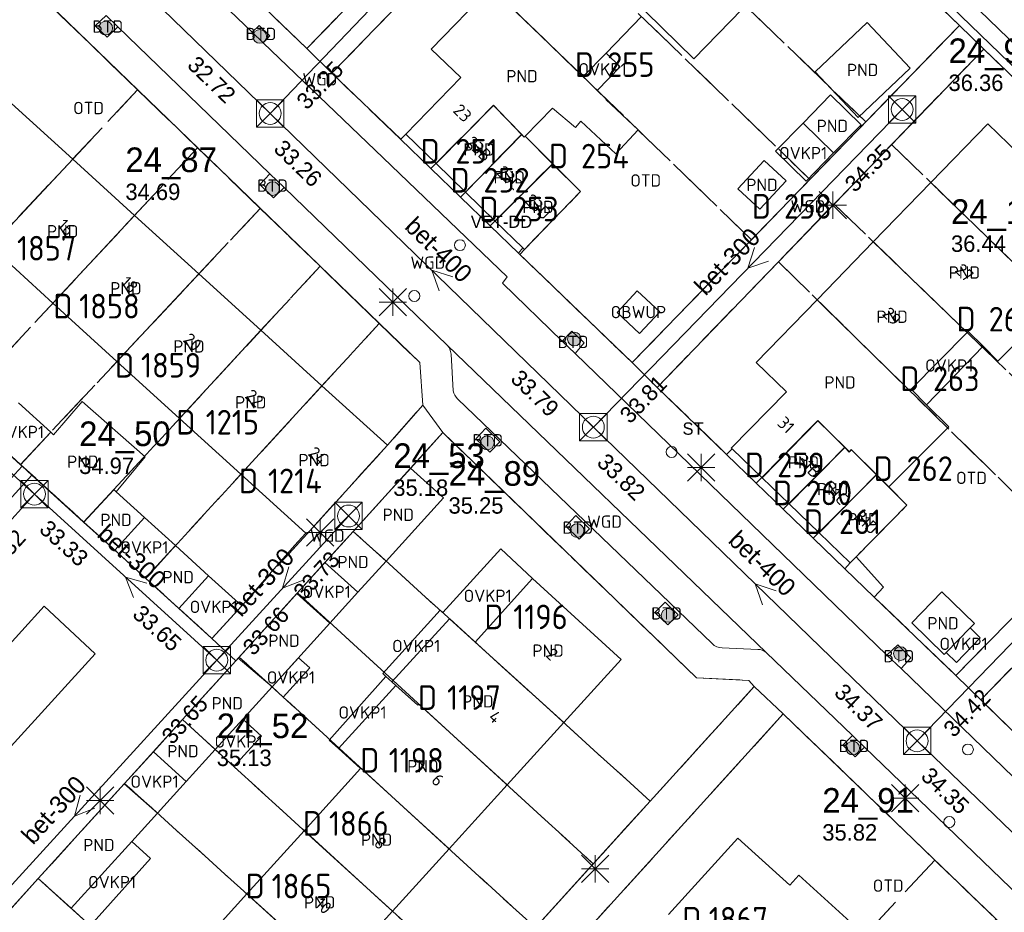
# Model space of a CAD drawing. Header units: metres. Extents: x 207644 to 210135, y 370459 to 373417.
# Tile 185 of 256: x 208714 to 208786, y 371912 to 371978. Entities that reach past the tile are written whole.
import ezdxf
from ezdxf.enums import TextEntityAlignment as Align

# ---------------------------------------------------------------- set-up
doc = ezdxf.new("R2010")
doc.units = ezdxf.units.M
doc.linetypes.add('HIDDEN2', pattern=[4.7625, 3.175, -1.5875])
for name, color, linetype in [('BTD', 7, 'Continuous'), ('combi_kolk', 7, 'Continuous'), ('CON_BxH300x300mm', 7, 'Continuous'), ('CON_BxH400x400mm', 7, 'Continuous'), ('CON_BxH500x500mm', 7, 'Continuous'), ('DMM_BxH300x300mm', 7, 'Continuous'), ('DMM_BxH400x400mm', 7, 'Continuous'), ('GB', 1, 'Continuous'), ('GB07', 1, 'Continuous'), ('GB11', 1, 'Continuous'), ('INV_BxH300x300mm', 7, 'Continuous'), ('INV_BxH400x400mm', 7, 'Continuous'), ('INV_BxH500x500mm', 7, 'Continuous'), ('KAD_perceelnummer', 212, 'Continuous'), ('KAD_sectie', 212, 'Continuous'), ('KAD_Vastgesteld_Perceel', 212, 'Continuous'), ('KO_INSPECTIE', 7, 'Continuous'), ('NAR', 7, 'Continuous'), ('NLV_inspectieput', 7, 'Continuous'), ('NNR_inspectieput', 7, 'Continuous'), ('NOD_inspectieput', 7, 'Continuous'), ('OBWUP', 7, 'Continuous'), ('OTD', 7, 'Continuous'), ('OVKP1', 7, 'Continuous'), ('PIJL', 7, 'Continuous'), ('PND', 7, 'Continuous'), ('trottoirkolk', 7, 'Continuous'), ('WGD', 7, 'Continuous')]:
    doc.layers.add(name, color=color, linetype=linetype)
for name, color, linetype, lineweight in [('GIMGMV', 7, 'Continuous', 25), ('GMV', 7, 'Continuous', 25), ('GP1', 7, 'Continuous', 30), ('Q21_lantaarnpaal', 1, 'Continuous', 0), ('Q26_boom', 72, 'Continuous', 0), ('Q28_rioolput', 153, 'Continuous', 0)]:
    doc.layers.add(name, color=color, linetype=linetype, lineweight=lineweight)
doc.styles.add('ISO', font='isocpeur.ttf', dxfattribs={"height": 1})
doc.styles.add('ISOCP', font='ISOCP.shx', dxfattribs={"height": 1.8})

# ---------------------------------------------------------------- blocks, each defined once
blk = doc.blocks.new('ACMAP_ANN_TEMPLATE_Vastgesteld_Perceelnummer')
at = {"layer": 'KAD_perceelnummer', "style": 'ISOCP'}
blk.add_attdef('Perceelnummer', text='', height=1.8, dxfattribs=at).set_placement((0, 0), align=Align.MIDDLE)
at = {"layer": 'KAD_sectie', "style": 'ISOCP'}
blk.add_attdef('sectie', text='', height=1.8, dxfattribs=at).set_placement((-2.7, 0), align=Align.MIDDLE_RIGHT)
blk = doc.blocks.new('Q21')
for p, q in [((-1, 1), (0, 0)), ((0, 1), (0, 0)), ((0, 0), (1, 1)), ((-1, 0), (0, 0)), ((-1, -1), (0, 0)), ((0, 0), (1, 0)), ((0, 0), (0, -1)), ((0, 0), (1, -1))]:
    blk.add_line(p, q)
blk = doc.blocks.new('Q28')
at = {"linetype": 'Continuous'}
for p, q in [((-1, -1), (1, 1)), ((-1, 1), (1, -1))]:
    blk.add_line(p, q, dxfattribs=at)
blk.add_lwpolyline([(1, 1), (1, -1), (-1, -1), (-1, 1)], close=True)
blk = doc.blocks.new('Q26')
blk.add_hatch(color=256).paths.add_polyline_path([(-0.452, -0.01, 1), (0.548, -0.01, 1)])
blk.add_circle((0.048, -0.01), 0.5)

msp = doc.modelspace()

# ---------------------------------------------------------------- linework, layer by layer
at = {"layer": 'combi_kolk', "color": 253, "lineweight": 13}
for centre in [(208746.32, 371961.21), (208742.99, 371957.49), (208761.8, 371946.09), (208782.11, 371919.04)]:
    msp.add_circle(centre, 0.4, dxfattribs=at)
at = {"layer": 'CON_BxH300x300mm', "color": 253, "linetype": 'Continuous', "lineweight": 13}
for points in [[(208757.52, 372002.54), (208794.26, 371967.05)], [(208732.45, 371970.84), (208754.85, 371994.24)], [(208756.08, 371947.91), (208778.66, 371971.13)], [(208715.21, 371943.01), (208704.21, 371952.98)], [(208779.75, 371924.97), (208802.41, 371948.34)], [(208694.32, 371920), (208715.21, 371943.01)], [(208715.21, 371943.01), (208728.54, 371930.87)], [(208728.54, 371930.87), (208738.18, 371941.41)], [(208728.54, 371930.87), (208707.71, 371908.05)]]:
    msp.add_lwpolyline(points, dxfattribs=at)
at = {"layer": 'CON_BxH400x400mm', "color": 253, "linetype": 'Continuous', "lineweight": 13}
for points in [[(208732.45, 371970.84), (208756.08, 371947.91)], [(208756.08, 371947.91), (208779.75, 371924.97)], [(208779.75, 371924.97), (208808.58, 371897.29)]]:
    msp.add_lwpolyline(points, dxfattribs=at)
at = {"layer": 'CON_BxH500x500mm', "color": 253, "linetype": 'Continuous', "lineweight": 13}
msp.add_lwpolyline([(208708.76, 371993.79), (208732.45, 371970.84)], dxfattribs=at)
at = {"layer": 'GB', "color": 253, "linetype": 'Continuous', "lineweight": 13}
for points in [[(208744.215, 371975.546), (208748.593, 371980.042)], [(208748.593, 371980.042), (208755.324, 371973.528)], [(208759.599, 371977.922), (208757.006, 371975.257)], [(208746.384, 371973.476), (208744.215, 371975.546)], [(208755.324, 371973.528), (208756.358, 371972.527)], [(208742.372, 371969.319), (208746.384, 371973.476)], [(208756.358, 371972.527), (208757.019, 371971.888)], [(208718.007, 371967.498), (208713.272, 371971.8)], [(208753.087, 371971.23), (208751.084, 371969.171)], [(208784.916, 371970.091), (208780.745, 371965.788)], [(208793.998, 371961.313), (208784.916, 371970.091)], [(208742.372, 371969.319), (208744.579, 371967.176)], [(208751.084, 371969.171), (208753.11, 371967.157)], [(208718.007, 371967.498), (208722.533, 371963.384)], [(208744.579, 371967.176), (208746.741, 371965.076)], [(208753.11, 371967.157), (208755.147, 371965.132)], [(208776.547, 371961.456), (208780.745, 371965.788)], [(208748.906, 371962.975), (208746.741, 371965.076)], [(208755.147, 371965.132), (208751.038, 371960.904)], [(208722.533, 371963.384), (208727.236, 371959.112)], [(208750.926, 371961.013), (208748.906, 371962.975)], [(208772.437, 371957.216), (208776.547, 371961.456)], [(208712.012, 371961.105), (208716.559, 371956.97)], [(208751.038, 371960.904), (208750.926, 371961.013)], [(208727.236, 371959.112), (208731.772, 371954.989)], [(208716.559, 371956.97), (208721.244, 371952.71)], [(208772.437, 371957.216), (208767.99, 371952.628)], [(208785.665, 371952.737), (208789.783, 371956.853)], [(208731.772, 371954.989), (208736.235, 371950.935)], [(208779.311, 371950.682), (208783.415, 371954.827)], [(208783.415, 371954.827), (208783.48, 371954.892)], [(208783.48, 371954.892), (208784.573, 371953.814)], [(208784.573, 371953.814), (208785.665, 371952.737)], [(208721.244, 371952.71), (208725.824, 371948.545)], [(208767.99, 371952.628), (208770.193, 371950.498)], [(208736.235, 371950.935), (208741.019, 371946.587)], [(208770.193, 371950.498), (208766.168, 371946.363)], [(208725.824, 371948.545), (208730.307, 371944.468)], [(208716.403, 371947.536), (208716.61, 371947.348)], [(208741.019, 371946.587), (208735.123, 371940.088)], [(208766.168, 371946.363), (208766.218, 371946.315)], [(208766.218, 371946.315), (208768.42, 371944.195)], [(208714.181, 371945.162), (208714.312, 371945.043)], [(208715.022, 371944.397), (208714.312, 371945.043)], [(208738.508, 371940.267), (208742.72, 371944.908)], [(208745.122, 371942.734), (208742.72, 371944.908)], [(208715.022, 371944.397), (208718.806, 371940.967)], [(208730.307, 371944.468), (208735.045, 371940.159)], [(208768.42, 371944.195), (208770.389, 371942.299)], [(208777.681, 371943.533), (208779.01, 371942.205)], [(208721.19, 371943.185), (208723.256, 371941.307)], [(208740.924, 371938.109), (208745.122, 371942.734)], [(208770.389, 371942.299), (208772.58, 371940.189)], [(208779.01, 371942.205), (208775.286, 371938.415)], [(208718.806, 371940.967), (208721.08, 371938.906)], [(208735.123, 371940.088), (208735.045, 371940.159)], [(208736.452, 371938.002), (208738.508, 371940.267)], [(208774.866, 371937.988), (208772.58, 371940.189)], [(208725.522, 371939.248), (208727.947, 371937.044)], [(208775.286, 371938.415), (208774.866, 371937.988)], [(208738.865, 371935.84), (208740.924, 371938.109)], [(208723.354, 371936.845), (208725.77, 371934.656)], [(208747.431, 371932.195), (208751.632, 371936.831)], [(208758.113, 371930.921), (208751.632, 371936.831)], [(208730.113, 371931.018), (208734.395, 371935.736)], [(208732.582, 371928.917), (208736.806, 371933.571)], [(208730.113, 371931.018), (208729.946, 371930.834)], [(208726.033, 371926.522), (208729.946, 371930.834)], [(208753.916, 371926.302), (208758.113, 371930.921)], [(208730.44, 371926.557), (208732.582, 371928.917)], [(208723.906, 371924.178), (208726.033, 371926.522)], [(208728.427, 371924.34), (208730.44, 371926.557)], [(208749.778, 371921.749), (208753.916, 371926.302)], [(208726.305, 371922.001), (208728.427, 371924.34)], [(208734.936, 371918.406), (208739.053, 371922.949)], [(208715.493, 371914.909), (208721.779, 371921.835)], [(208745.534, 371917.079), (208749.778, 371921.749)], [(208722.326, 371917.618), (208724.205, 371919.688)], [(208730.742, 371913.777), (208734.936, 371918.406)], [(208761.566, 371912.279), (208766.654, 371917.87)], [(208766.654, 371917.87), (208770.441, 371914.423)], [(208741.393, 371912.521), (208745.534, 371917.079)], [(208709.124, 371907.891), (208715.493, 371914.909)], [(208770.441, 371914.423), (208771.114, 371915.163)], [(208771.114, 371915.163), (208775.932, 371910.778)], [(208730.742, 371913.777), (208726.44, 371909.03)], [(208737.214, 371907.922), (208741.393, 371912.521)]]:
    msp.add_lwpolyline(points, dxfattribs=at)
at = {"layer": 'GB07', "color": 253, "linetype": 'Continuous', "lineweight": 13}
for points in [[(208744.579, 371967.176), (208748.788, 371971.428)], [(208748.788, 371971.428), (208750.84, 371969.305)], [(208750.84, 371969.305), (208746.741, 371965.076)], [(208751.027, 371969.112), (208750.84, 371969.305)], [(208751.084, 371969.171), (208751.027, 371969.112)], [(208718.007, 371967.498), (208712.012, 371961.105)], [(208753.11, 371967.157), (208748.906, 371962.975)], [(208789.876, 371956.946), (208780.745, 371965.788)], [(208716.559, 371956.97), (208722.533, 371963.384)], [(208783.415, 371954.827), (208776.547, 371961.456)], [(208727.236, 371959.112), (208721.244, 371952.71)], [(208779.207, 371950.576), (208772.437, 371957.216)], [(208731.772, 371954.989), (208725.824, 371948.545)], [(208730.307, 371944.468), (208736.235, 371950.935)], [(208779.311, 371950.682), (208779.207, 371950.576)], [(208772.497, 371948.373), (208768.42, 371944.195)], [(208774.468, 371946.45), (208772.497, 371948.373)], [(208716.403, 371947.536), (208714.181, 371945.162)], [(208774.468, 371946.45), (208770.389, 371942.299)], [(208774.468, 371946.45), (208774.813, 371946.113)], [(208774.813, 371946.113), (208774.955, 371946.258)], [(208774.955, 371946.258), (208776.778, 371944.435)], [(208776.778, 371944.435), (208772.58, 371940.189)], [(208776.778, 371944.435), (208777.681, 371943.533)], [(208721.019, 371943.34), (208718.806, 371940.967)], [(208721.19, 371943.185), (208721.019, 371943.34)], [(208740.924, 371938.109), (208738.508, 371940.267)], [(208725.522, 371939.248), (208723.354, 371936.845)], [(208736.806, 371933.571), (208734.395, 371935.736)], [(208753.916, 371926.302), (208747.431, 371932.195)], [(208730.113, 371931.018), (208732.582, 371928.917)], [(208743.244, 371927.574), (208741.638, 371929.03)], [(208743.322, 371927.66), (208743.244, 371927.574)], [(208749.778, 371921.749), (208743.322, 371927.66)], [(208728.427, 371924.34), (208726.033, 371926.522)], [(208739.079, 371922.978), (208739.053, 371922.949)], [(208745.534, 371917.079), (208739.079, 371922.978)], [(208724.205, 371919.688), (208721.779, 371921.835)], [(208741.393, 371912.521), (208734.936, 371918.406)], [(208717.892, 371912.733), (208715.493, 371914.909)], [(208730.742, 371913.777), (208737.214, 371907.922)], [(208718.768, 371911.938), (208717.892, 371912.733)]]:
    msp.add_lwpolyline(points, dxfattribs=at)
at = {"layer": 'GB11', "color": 253, "linetype": 'Continuous', "lineweight": 13}
for points in [[(208772.294, 371973.892), (208776.091, 371977.485)], [(208776.091, 371977.485), (208779.253, 371974.144)], [(208757.006, 371975.257), (208755.324, 371973.528)], [(208775.455, 371970.551), (208772.294, 371973.892)], [(208779.253, 371974.144), (208775.455, 371970.551)], [(208773.417, 371972.193), (208771.413, 371970.131)], [(208773.65, 371967.956), (208775.654, 371970.017), (208773.417, 371972.193)], [(208757.019, 371971.888), (208756.989, 371971.851)], [(208756.989, 371971.851), (208759.35, 371969.639)], [(208754.775, 371969.816), (208753.087, 371971.23)], [(208755.158, 371970.264), (208754.775, 371969.816)], [(208757.728, 371967.875), (208755.158, 371970.264)], [(208771.413, 371970.131), (208773.65, 371967.956)], [(208759.35, 371969.639), (208757.728, 371967.875)], [(208766.641, 371965.322), (208768.57, 371967.404)], [(208768.57, 371967.404), (208770.18, 371965.912)], [(208770.18, 371965.912), (208768.25, 371963.83)], [(208768.25, 371963.83), (208766.641, 371965.322)], [(208780.448, 371949.546), (208779.311, 371950.682)], [(208716.61, 371947.348), (208718.704, 371949.77)], [(208718.704, 371949.77), (208723.312, 371945.727)], [(208782.07, 371947.924), (208780.448, 371949.546)], [(208777.681, 371943.533), (208782.07, 371947.924)], [(208723.312, 371945.727), (208721.19, 371943.185)], [(208721.08, 371938.906), (208723.256, 371941.307)], [(208736.452, 371938.002), (208738.865, 371935.84)], [(208725.77, 371934.656), (208727.947, 371937.044)], [(208779.362, 371933.6), (208781.558, 371935.857)], [(208781.558, 371935.857), (208783.938, 371933.542)], [(208745.563, 371933.892), (208741.352, 371929.29)], [(208747.431, 371932.195), (208745.563, 371933.892)], [(208781.742, 371931.285), (208779.362, 371933.6)], [(208783.629, 371933.224), (208781.884, 371931.431)], [(208783.938, 371933.542), (208783.629, 371933.224)], [(208781.884, 371931.431), (208781.742, 371931.285)], [(208741.638, 371929.03), (208737.447, 371924.405)], [(208741.638, 371929.03), (208741.352, 371929.29)], [(208723.906, 371924.178), (208726.305, 371922.001)], [(208739.053, 371922.949), (208737.447, 371924.405)], [(208722.326, 371917.618), (208717.892, 371912.733)]]:
    msp.add_lwpolyline(points, dxfattribs=at)
at = {"layer": 'GIMGMV', "color": 253, "linetype": 'Continuous', "lineweight": 13}
for points in [[(208759.289, 371957.878), (208757.809, 371956.298)], [(208760.935, 371956.335), (208759.289, 371957.878)], [(208757.809, 371956.298), (208759.455, 371954.756)], [(208759.455, 371954.756), (208760.935, 371956.335)]]:
    msp.add_lwpolyline(points, dxfattribs=at)
at = {"layer": 'GMV', "color": 253, "linetype": 'Continuous', "lineweight": 13}
for points in [[(208760.873, 371998.435), (208736.955, 371973.782)], [(208714.034, 371993.138), (208731.123, 371976.777)], [(208770.142, 371992.059), (208789.978, 371972.897)], [(208782.855, 371977.275), (208773.82, 371985.972)], [(208735.132, 371975.585), (208744.066, 371984.786)], [(208726.953, 371983.462), (208735.132, 371975.585)], [(208743.379, 371952.624), (208712.504, 371982.475)], [(208720.444, 371978.008), (208719.649, 371977.234), (208720.528, 371976.417), (208721.306, 371977.174)], [(208720.444, 371978.008), (208721.306, 371977.174)], [(208721.306, 371977.174), (208732.428, 371966.426)], [(208731.123, 371976.777), (208731.64, 371977.261)], [(208731.64, 371977.261), (208732.413, 371976.517)], [(208758.92, 371952.628), (208782.855, 371977.275)], [(208782.855, 371977.275), (208784.621, 371975.541)], [(208731.123, 371976.777), (208731.943, 371975.991)], [(208732.413, 371976.517), (208731.943, 371975.991)], [(208731.943, 371975.991), (208740.72, 371967.588)], [(208736.955, 371973.782), (208735.132, 371975.585)], [(208760.747, 371950.814), (208784.621, 371975.541)], [(208795.552, 371965.052), (208784.621, 371975.541)], [(208736.955, 371973.782), (208741.997, 371968.953)], [(208741.997, 371968.953), (208742.372, 371969.319)], [(208740.72, 371967.588), (208749.772, 371958.884)], [(208732.428, 371966.426), (208731.679, 371965.639), (208732.683, 371964.678), (208733.477, 371965.413)], [(208732.428, 371966.426), (208733.477, 371965.413)], [(208733.477, 371965.413), (208745.39, 371953.9)], [(208750.926, 371961.013), (208750.597, 371960.628)], [(208750.597, 371960.628), (208758.92, 371952.628)], [(208749.772, 371958.884), (208749.425, 371958.422)], [(208749.425, 371958.422), (208753.796, 371954.199)], [(208753.796, 371954.199), (208754.499, 371954.934)], [(208754.499, 371954.934), (208755.397, 371954.074)], [(208753.796, 371954.199), (208754.74, 371953.287)], [(208755.397, 371954.074), (208754.74, 371953.287)], [(208768.717, 371931.435), (208745.39, 371953.9)], [(208743.612, 371949.508), (208743.379, 371952.624)], [(208745.672, 371953.245), (208745.823, 371950.552)], [(208754.74, 371953.287), (208777.551, 371931.248)], [(208758.92, 371952.628), (208760.747, 371950.814)], [(208808.453, 371952.61), (208784.406, 371927.978)], [(208765.825, 371945.913), (208760.747, 371950.814)], [(208746.153, 371949.983), (208764.771, 371932.083)], [(208741.019, 371946.587), (208743.612, 371949.508)], [(208743.612, 371949.508), (208745.071, 371947.505)], [(208747.478, 371947.063), (208748.206, 371947.821)], [(208749.236, 371946.824), (208748.206, 371947.821)], [(208711.858, 371947.276), (208714.181, 371945.162)], [(208742.72, 371944.908), (208745.071, 371947.505)], [(208763.621, 371929.58), (208745.071, 371947.505)], [(208748.508, 371946.065), (208747.478, 371947.063)], [(208749.236, 371946.824), (208748.508, 371946.065)], [(208766.218, 371946.315), (208765.825, 371945.913)], [(208712.978, 371943.599), (208714.312, 371945.043)], [(208715.022, 371944.397), (208659.234, 371882.988)], [(208754.077, 371940.671), (208754.79, 371941.449)], [(208755.801, 371940.472), (208754.79, 371941.449)], [(208755.041, 371939.711), (208754.077, 371940.671)], [(208755.801, 371940.472), (208755.041, 371939.711)], [(208734.228, 371939.256), (208735.045, 371940.159)], [(208730.372, 371934.84), (208734.228, 371939.256)], [(208721.08, 371938.906), (208723.354, 371936.845)], [(208775.286, 371938.415), (208777.301, 371936.203)], [(208791.398, 371938.743), (208782.582, 371929.757)], [(208734.395, 371935.736), (208736.452, 371938.002)], [(208777.301, 371936.203), (208776.609, 371935.481)], [(208776.609, 371935.481), (208782.582, 371929.757)], [(208681.605, 371896.961), (208715.921, 371934.83)], [(208715.921, 371934.83), (208719.64, 371931.338)], [(208725.77, 371934.656), (208728.185, 371932.466)], [(208730.372, 371934.84), (208728.185, 371932.466)], [(208760.58, 371934.361), (208761.341, 371935.11)], [(208762.286, 371934.196), (208761.341, 371935.11)], [(208761.534, 371933.456), (208760.58, 371934.361)], [(208762.286, 371934.196), (208761.534, 371933.456)], [(208729.946, 371930.834), (208728.185, 371932.466)], [(208765.494, 371931.776), (208768.106, 371931.659)], [(208777.551, 371931.248), (208778.336, 371931.999)], [(208778.336, 371931.999), (208779.289, 371931.042)], [(208719.64, 371931.338), (208685.235, 371893.55)], [(208768.717, 371931.435), (208775.017, 371925.368)], [(208777.551, 371931.248), (208778.58, 371930.254)], [(208779.289, 371931.042), (208778.58, 371930.254)], [(208767.445, 371929.392), (208763.621, 371929.58)], [(208778.58, 371930.254), (208801.02, 371908.574)], [(208784.406, 371927.978), (208782.582, 371929.757)], [(208710.053, 371865.277), (208767.847, 371928.955)], [(208767.847, 371928.955), (208767.445, 371929.392)], [(208769.964, 371926.946), (208767.847, 371928.955)], [(208784.406, 371927.978), (208789.631, 371922.877)], [(208769.964, 371926.946), (208761.348, 371917.438)], [(208803.305, 371894.794), (208769.964, 371926.946)], [(208775.912, 371924.506), (208775.215, 371923.797), (208774.325, 371924.65), (208775.017, 371925.368)], [(208775.017, 371925.368), (208775.912, 371924.506)], [(208721.779, 371921.835), (208723.906, 371924.178)], [(208775.912, 371924.506), (208795.888, 371905.268)], [(208761.348, 371917.438), (208751.973, 371907.094)]]:
    msp.add_lwpolyline(points, dxfattribs=at)
for points in [[(208745.39, 371953.9, -0.161479), (208745.672, 371953.245)], [(208745.823, 371950.552, 0.136902), (208746.153, 371949.983)], [(208764.771, 371932.083, 0.213979), (208765.494, 371931.776)], [(208768.106, 371931.659, -0.180389), (208768.717, 371931.435)]]:
    msp.add_lwpolyline(points, format="xyb", dxfattribs=at)
at = {"layer": 'GP1', "color": 253, "linetype": 'Continuous', "lineweight": 13}
for points in [[(208766.951, 371978.456), (208763.435, 371974.842), (208759.925, 371978.257)], [(208757.006, 371975.257), (208758.041, 371974.256)], [(208758.041, 371974.256), (208756.358, 371972.527)], [(208771.413, 371970.131), (208769.409, 371968.07), (208771.646, 371965.895), (208773.65, 371967.956)], [(208784.573, 371953.814), (208780.448, 371949.546)], [(208714.044, 371949.68), (208716.403, 371947.536)], [(208723.256, 371941.307), (208725.522, 371939.248)], [(208749.317, 371938.999), (208745.065, 371934.344)], [(208751.632, 371936.831), (208749.317, 371938.999)], [(208727.947, 371937.044), (208730.372, 371934.84)], [(208736.806, 371933.571), (208738.865, 371935.84)], [(208740.687, 371929.894), (208744.875, 371934.517)], [(208744.875, 371934.517), (208745.065, 371934.344)], [(208745.563, 371933.892), (208745.065, 371934.344)], [(208781.884, 371931.431), (208782.629, 371930.707), (208784.373, 371932.5), (208783.629, 371933.224)], [(208734.518, 371931.05), (208732.582, 371928.917)], [(208735.344, 371930.301), (208734.518, 371931.05)], [(208733.408, 371928.167), (208735.344, 371930.301)], [(208736.759, 371925.014), (208740.916, 371929.686)], [(208740.916, 371929.686), (208740.687, 371929.894)], [(208741.352, 371929.29), (208740.916, 371929.686)], [(208732.582, 371928.917), (208733.408, 371928.167)], [(208730.44, 371926.557), (208731.802, 371925.321)], [(208731.802, 371925.321), (208729.789, 371923.104)], [(208737.447, 371924.405), (208736.759, 371925.014)], [(208729.789, 371923.104), (208728.427, 371924.34)], [(208724.205, 371919.688), (208726.305, 371922.001)], [(208723.708, 371916.376), (208722.326, 371917.618)], [(208719.31, 371911.469), (208723.708, 371916.376)]]:
    msp.add_lwpolyline(points, dxfattribs=at)
at = {"layer": 'KAD_Vastgesteld_Perceel', "color": 253, "linetype": 'HIDDEN2', "lineweight": 13}
for points in [[(208852.19, 371910.508), (208832.237, 371929.766), (208830.338, 371931.445), (208808.453, 371952.61), (208806.708, 371954.347), (208784.621, 371975.541), (208782.855, 371977.275), (208760.873, 371998.435), (208759.041, 372000.208), (208737.17, 372021.363), (208735.343, 372023.047), (208713.43, 372044.157), (208711.558, 372045.958), (208688.882, 372067.764), (208677.124, 372079.266)], [(208785.534, 371911.931), (208781.046, 371916.26), (208769.964, 371926.946), (208767.847, 371928.955), (208767.445, 371929.392), (208763.621, 371929.58), (208745.071, 371947.505), (208743.612, 371949.508), (208743.379, 371952.624), (208740.412, 371955.492), (208736.092, 371959.669), (208731.717, 371963.9), (208727.138, 371968.328), (208722.757, 371972.563), (208712.504, 371982.475), (208710.346, 371984.483), (208691.937, 372002.365), (208691.324, 372002.961), (208688.264, 372005.908), (208687.828, 372006.328), (208660.638, 372032.497)], [(208726.953, 371983.462), (208735.132, 371975.585), (208736.955, 371973.782), (208741.985, 371968.963), (208744.203, 371966.815), (208746.371, 371964.717), (208748.541, 371962.618), (208750.597, 371960.628), (208750.693, 371960.536), (208758.92, 371952.628), (208760.747, 371950.814), (208765.825, 371945.913), (208767.991, 371943.817), (208769.965, 371941.908), (208772.152, 371939.791), (208774.46, 371937.559), (208776.609, 371935.481), (208782.582, 371929.757), (208784.406, 371927.978), (208789.631, 371922.877)], [(208709.523, 371949.416), (208714.193, 371945.175), (208718.827, 371940.965), (208723.34, 371936.867), (208728.187, 371932.464), (208730.372, 371934.84), (208735.123, 371940.088), (208741.024, 371946.591), (208743.612, 371949.508), (208745.071, 371947.505), (208742.723, 371944.911), (208738.527, 371940.287), (208734.443, 371935.788), (208730.19, 371931.102), (208726.033, 371926.522), (208721.804, 371921.862), (208715.493, 371914.908), (208709.254, 371908.034)], [(208751.839, 371911.317), (208756.075, 371915.984), (208760.231, 371920.563), (208767.847, 371928.955), (208769.964, 371926.946), (208751.973, 371907.094)]]:
    msp.add_lwpolyline(points, dxfattribs=at)
for points in [[(208722.12, 372005.893), (208743.912, 371984.628), (208735.132, 371975.585), (208726.953, 371983.462), (208727.344, 371983.873), (208731.51, 371988.136), (208729.331, 371990.299), (208724.77, 371985.565), (208722.533, 371987.719), (208726.94, 371992.308), (208724.883, 371994.286), (208722.712, 371996.434), (208718.678, 371992.28), (208718.249, 371991.846), (208713.2, 371996.725), (208722.12, 372005.893)], [(208735.132, 371975.585), (208743.912, 371984.628), (208748.119, 371988.96), (208752.194, 371993.157), (208759.041, 372000.208), (208760.873, 371998.435), (208754.027, 371991.379), (208749.987, 371987.215), (208745.723, 371982.82), (208736.955, 371973.782), (208735.132, 371975.585)], [(208782.855, 371977.275), (208776.012, 371970.228), (208754.027, 371991.379), (208760.873, 371998.435), (208782.855, 371977.275)], [(208776.012, 371970.228), (208771.918, 371966.012), (208749.987, 371987.215), (208754.027, 371991.379), (208776.012, 371970.228)], [(208749.987, 371987.215), (208771.918, 371966.012), (208767.642, 371961.609), (208745.723, 371982.82), (208749.987, 371987.215)], [(208694.685, 371962.866), (208712.504, 371982.475), (208722.757, 371972.563), (208704.947, 371953.572), (208700.436, 371957.67), (208694.685, 371962.866)], [(208741.985, 371968.963), (208736.955, 371973.782), (208745.723, 371982.82), (208767.642, 371961.609), (208758.92, 371952.628), (208750.693, 371960.536), (208751.037, 371960.899), (208755.147, 371965.132), (208753.083, 371967.167), (208751.084, 371969.171), (208751.02, 371969.1), (208750.829, 371969.297), (208748.783, 371971.433), (208744.203, 371966.815), (208741.985, 371968.963)], [(208758.92, 371952.628), (208767.642, 371961.609), (208771.918, 371966.012), (208776.012, 371970.228), (208782.855, 371977.275), (208784.621, 371975.541), (208777.882, 371968.561), (208773.687, 371964.216), (208769.608, 371959.991), (208760.747, 371950.814), (208758.92, 371952.628)], [(208777.882, 371968.561), (208784.621, 371975.541), (208806.708, 371954.347), (208799.815, 371947.322), (208777.882, 371968.561)], [(208704.947, 371953.572), (208722.757, 371972.563), (208727.138, 371968.328), (208709.523, 371949.416), (208704.947, 371953.572)], [(208744.203, 371966.815), (208748.783, 371971.433), (208750.829, 371969.297), (208746.371, 371964.717), (208744.203, 371966.815)], [(208746.371, 371964.717), (208750.829, 371969.297), (208751.02, 371969.1), (208751.084, 371969.171), (208753.083, 371967.167), (208748.541, 371962.618), (208746.371, 371964.717)], [(208773.687, 371964.216), (208777.882, 371968.561), (208799.815, 371947.322), (208795.62, 371943.046), (208773.687, 371964.216)], [(208714.193, 371945.175), (208709.523, 371949.416), (208727.138, 371968.328), (208731.717, 371963.9), (208714.193, 371945.175)], [(208750.693, 371960.536), (208750.597, 371960.628), (208748.541, 371962.618), (208753.083, 371967.167), (208755.147, 371965.132), (208751.037, 371960.899), (208750.693, 371960.536)], [(208769.608, 371959.991), (208773.687, 371964.216), (208795.62, 371943.046), (208791.336, 371938.679), (208769.608, 371959.991)], [(208718.827, 371940.965), (208714.193, 371945.175), (208731.717, 371963.9), (208736.092, 371959.669), (208718.827, 371940.965)], [(208775.287, 371938.415), (208779.01, 371942.205), (208776.784, 371944.418), (208774.943, 371946.27), (208774.79, 371946.085), (208774.463, 371946.408), (208772.484, 371948.386), (208767.991, 371943.817), (208765.825, 371945.913), (208760.747, 371950.814), (208769.608, 371959.991), (208791.336, 371938.679), (208782.582, 371929.757), (208776.609, 371935.481), (208774.46, 371937.559), (208774.87, 371937.991), (208775.287, 371938.415)], [(208723.34, 371936.867), (208718.827, 371940.965), (208736.092, 371959.669), (208740.412, 371955.492), (208723.34, 371936.867)], [(208741.024, 371946.591), (208735.123, 371940.088), (208730.372, 371934.84), (208728.187, 371932.464), (208723.34, 371936.867), (208740.412, 371955.492), (208743.379, 371952.624), (208743.612, 371949.508), (208741.024, 371946.591)], [(208806.708, 371954.347), (208808.453, 371952.61), (208801.585, 371945.575), (208797.44, 371941.329), (208793.123, 371936.908), (208784.406, 371927.978), (208782.582, 371929.757), (208791.336, 371938.679), (208795.62, 371943.046), (208799.815, 371947.322), (208806.708, 371954.347)], [(208767.991, 371943.817), (208772.484, 371948.386), (208774.463, 371946.408), (208769.965, 371941.908), (208767.991, 371943.817)], [(208742.723, 371944.911), (208745.071, 371947.505), (208763.621, 371929.58), (208767.445, 371929.392), (208767.847, 371928.955), (208760.231, 371920.563), (208738.527, 371940.287), (208742.723, 371944.911)], [(208774.463, 371946.408), (208774.79, 371946.085), (208774.943, 371946.27), (208776.784, 371944.418), (208772.152, 371939.791), (208769.965, 371941.908), (208774.463, 371946.408)], [(208776.784, 371944.418), (208779.01, 371942.205), (208775.287, 371938.415), (208774.87, 371937.991), (208774.46, 371937.559), (208772.152, 371939.791), (208776.784, 371944.418)], [(208760.231, 371920.563), (208756.075, 371915.984), (208734.443, 371935.788), (208738.527, 371940.287), (208760.231, 371920.563)], [(208789.631, 371922.877), (208784.406, 371927.978), (208793.123, 371936.908), (208815.011, 371915.599), (208806.423, 371906.719), (208798.198, 371914.676), (208798.584, 371915.081), (208802.796, 371919.311), (208800.557, 371921.496), (208798.642, 371923.367), (208798.554, 371923.278), (208798.283, 371923.534), (208796.182, 371925.525), (208791.64, 371920.955), (208789.631, 371922.877)], [(208756.075, 371915.984), (208751.839, 371911.317), (208730.19, 371931.102), (208734.443, 371935.788), (208756.075, 371915.984)], [(208726.033, 371926.522), (208730.19, 371931.102), (208751.839, 371911.317), (208747.708, 371906.765), (208726.033, 371926.522)], [(208781.046, 371916.26), (208763.003, 371896.918), (208758.332, 371901.162), (208751.973, 371907.094), (208769.964, 371926.946), (208781.046, 371916.26)], [(208726.033, 371926.522), (208747.708, 371906.765), (208743.554, 371902.187), (208721.804, 371921.862), (208726.033, 371926.522)], [(208743.554, 371902.187), (208737.232, 371895.197), (208715.493, 371914.908), (208721.804, 371921.862), (208743.554, 371902.187)], [(208767.534, 371892.803), (208763.003, 371896.918), (208781.046, 371916.26), (208785.534, 371911.931), (208767.534, 371892.803)], [(208730.972, 371888.305), (208709.254, 371908.034), (208715.493, 371914.908), (208737.232, 371895.197), (208730.972, 371888.305)]]:
    msp.add_lwpolyline(points, close=True, dxfattribs=at)
at = {"layer": 'NOD_inspectieput', "color": 253, "lineweight": 13}
for centre in [(208732.45, 371970.84), (208778.66, 371971.13), (208756.08, 371947.91), (208715.21, 371943.01), (208738.18, 371941.41), (208728.54, 371930.87), (208779.75, 371924.97)]:
    msp.add_circle(centre, 0.8, dxfattribs=at)
at = {"layer": 'PIJL', "color": 253, "lineweight": 13}
for points in [[(208767.86, 371961.05), (208767.37, 371959.52), (208768.89, 371960.05)], [(208745.8, 371958.89), (208744.27, 371959.38), (208744.8, 371957.86)], [(208733.8, 371937.69), (208733.36, 371936.14), (208734.86, 371936.72)], [(208723.42, 371936.5), (208721.88, 371936.94), (208722.45, 371935.44)], [(208769.45, 371935.95), (208767.91, 371936.44), (208768.45, 371934.92)], [(208718.56, 371921.01), (208718.13, 371919.46), (208719.63, 371920.04)]]:
    msp.add_lwpolyline(points, dxfattribs=at)
at = {"layer": 'trottoirkolk', "color": 253, "lineweight": 13}
msp.add_circle((208783.47, 371924.34), 0.4, dxfattribs=at)

# ---------------------------------------------------------------- block references
at = {"layer": 'KAD_Vastgesteld_Perceel', "color": 253, "linetype": 'HIDDEN2', "lineweight": 13}
ref = msp.add_blockref('ACMAP_ANN_TEMPLATE_Vastgesteld_Perceelnummer', (208758.821, 371974.412), dxfattribs=at)
ref.add_attrib('Perceelnummer', '255', dxfattribs={"layer": 'KAD_perceelnummer', "lineweight": 13, "height": 1.8, "style": 'ISOCP'}).set_placement((208758.821, 371974.412), align=Align.MIDDLE)
ref.add_attrib('sectie', 'D', dxfattribs={"layer": 'KAD_sectie', "lineweight": 13, "height": 1.8, "style": 'ISOCP'}).set_placement((208756.121, 371974.412), align=Align.MIDDLE_RIGHT)
ref = msp.add_blockref('ACMAP_ANN_TEMPLATE_Vastgesteld_Perceelnummer', (208747.546, 371968.075), dxfattribs=at)
ref.add_attrib('Perceelnummer', '251', dxfattribs={"layer": 'KAD_perceelnummer', "lineweight": 13, "height": 1.8, "style": 'ISOCP'}).set_placement((208747.546, 371968.075), align=Align.MIDDLE)
ref.add_attrib('sectie', 'D', dxfattribs={"layer": 'KAD_sectie', "lineweight": 13, "height": 1.8, "style": 'ISOCP'}).set_placement((208744.846, 371968.075), align=Align.MIDDLE_RIGHT)
ref = msp.add_blockref('ACMAP_ANN_TEMPLATE_Vastgesteld_Perceelnummer', (208756.925, 371967.724), dxfattribs=at)
ref.add_attrib('Perceelnummer', '254', dxfattribs={"layer": 'KAD_perceelnummer', "lineweight": 13, "height": 1.8, "style": 'ISOCP'}).set_placement((208756.925, 371967.724), align=Align.MIDDLE)
ref.add_attrib('sectie', 'D', dxfattribs={"layer": 'KAD_sectie', "lineweight": 13, "height": 1.8, "style": 'ISOCP'}).set_placement((208754.225, 371967.724), align=Align.MIDDLE_RIGHT)
ref = msp.add_blockref('ACMAP_ANN_TEMPLATE_Vastgesteld_Perceelnummer', (208749.727, 371965.958), dxfattribs=at)
ref.add_attrib('Perceelnummer', '252', dxfattribs={"layer": 'KAD_perceelnummer', "lineweight": 13, "height": 1.8, "style": 'ISOCP'}).set_placement((208749.727, 371965.958), align=Align.MIDDLE)
ref.add_attrib('sectie', 'D', dxfattribs={"layer": 'KAD_sectie', "lineweight": 13, "height": 1.8, "style": 'ISOCP'}).set_placement((208747.027, 371965.958), align=Align.MIDDLE_RIGHT)
ref = msp.add_blockref('ACMAP_ANN_TEMPLATE_Vastgesteld_Perceelnummer', (208751.838, 371963.852), dxfattribs=at)
ref.add_attrib('Perceelnummer', '253', dxfattribs={"layer": 'KAD_perceelnummer', "lineweight": 13, "height": 1.8, "style": 'ISOCP'}).set_placement((208751.838, 371963.852), align=Align.MIDDLE)
ref.add_attrib('sectie', 'D', dxfattribs={"layer": 'KAD_sectie', "lineweight": 13, "height": 1.8, "style": 'ISOCP'}).set_placement((208749.138, 371963.852), align=Align.MIDDLE_RIGHT)
ref = msp.add_blockref('ACMAP_ANN_TEMPLATE_Vastgesteld_Perceelnummer', (208771.764, 371964.045), dxfattribs=at)
ref.add_attrib('Perceelnummer', '258', dxfattribs={"layer": 'KAD_perceelnummer', "lineweight": 13, "height": 1.8, "style": 'ISOCP'}).set_placement((208771.764, 371964.045), align=Align.MIDDLE)
ref.add_attrib('sectie', 'D', dxfattribs={"layer": 'KAD_sectie', "lineweight": 13, "height": 1.8, "style": 'ISOCP'}).set_placement((208769.064, 371964.045), align=Align.MIDDLE_RIGHT)
ref = msp.add_blockref('ACMAP_ANN_TEMPLATE_Vastgesteld_Perceelnummer', (208716.103, 371960.989), dxfattribs=at)
ref.add_attrib('Perceelnummer', '1857', dxfattribs={"layer": 'KAD_perceelnummer', "lineweight": 13, "height": 1.8, "style": 'ISOCP'}).set_placement((208716.103, 371960.989), align=Align.MIDDLE)
ref.add_attrib('sectie', 'D', dxfattribs={"layer": 'KAD_sectie', "lineweight": 13, "height": 1.8, "style": 'ISOCP'}).set_placement((208713.403, 371960.989), align=Align.MIDDLE_RIGHT)
ref = msp.add_blockref('ACMAP_ANN_TEMPLATE_Vastgesteld_Perceelnummer', (208720.691, 371956.752), dxfattribs=at)
ref.add_attrib('Perceelnummer', '1858', dxfattribs={"layer": 'KAD_perceelnummer', "lineweight": 13, "height": 1.8, "style": 'ISOCP'}).set_placement((208720.691, 371956.752), align=Align.MIDDLE)
ref.add_attrib('sectie', 'D', dxfattribs={"layer": 'KAD_sectie', "lineweight": 13, "height": 1.8, "style": 'ISOCP'}).set_placement((208717.991, 371956.752), align=Align.MIDDLE_RIGHT)
ref = msp.add_blockref('ACMAP_ANN_TEMPLATE_Vastgesteld_Perceelnummer', (208786.73, 371955.804), dxfattribs=at)
ref.add_attrib('Perceelnummer', '264', dxfattribs={"layer": 'KAD_perceelnummer', "lineweight": 13, "height": 1.8, "style": 'ISOCP'}).set_placement((208786.73, 371955.804), align=Align.MIDDLE)
ref.add_attrib('sectie', 'D', dxfattribs={"layer": 'KAD_sectie', "lineweight": 13, "height": 1.8, "style": 'ISOCP'}).set_placement((208784.03, 371955.804), align=Align.MIDDLE_RIGHT)
ref = msp.add_blockref('ACMAP_ANN_TEMPLATE_Vastgesteld_Perceelnummer', (208725.199, 371952.433), dxfattribs=at)
ref.add_attrib('Perceelnummer', '1859', dxfattribs={"layer": 'KAD_perceelnummer', "lineweight": 13, "height": 1.8, "style": 'ISOCP'}).set_placement((208725.199, 371952.433), align=Align.MIDDLE)
ref.add_attrib('sectie', 'D', dxfattribs={"layer": 'KAD_sectie', "lineweight": 13, "height": 1.8, "style": 'ISOCP'}).set_placement((208722.499, 371952.433), align=Align.MIDDLE_RIGHT)
ref = msp.add_blockref('ACMAP_ANN_TEMPLATE_Vastgesteld_Perceelnummer', (208782.617, 371951.447), dxfattribs=at)
ref.add_attrib('Perceelnummer', '263', dxfattribs={"layer": 'KAD_perceelnummer', "lineweight": 13, "height": 1.8, "style": 'ISOCP'}).set_placement((208782.617, 371951.447), align=Align.MIDDLE)
ref.add_attrib('sectie', 'D', dxfattribs={"layer": 'KAD_sectie', "lineweight": 13, "height": 1.8, "style": 'ISOCP'}).set_placement((208779.917, 371951.447), align=Align.MIDDLE_RIGHT)
ref = msp.add_blockref('ACMAP_ANN_TEMPLATE_Vastgesteld_Perceelnummer', (208729.679, 371948.268), dxfattribs=at)
ref.add_attrib('Perceelnummer', '1215', dxfattribs={"layer": 'KAD_perceelnummer', "lineweight": 13, "height": 1.8, "style": 'ISOCP'}).set_placement((208729.679, 371948.268), align=Align.MIDDLE)
ref.add_attrib('sectie', 'D', dxfattribs={"layer": 'KAD_sectie', "lineweight": 13, "height": 1.8, "style": 'ISOCP'}).set_placement((208726.979, 371948.268), align=Align.MIDDLE_RIGHT)
ref = msp.add_blockref('ACMAP_ANN_TEMPLATE_Vastgesteld_Perceelnummer', (208771.251, 371945.147), dxfattribs=at)
ref.add_attrib('Perceelnummer', '259', dxfattribs={"layer": 'KAD_perceelnummer', "lineweight": 13, "height": 1.8, "style": 'ISOCP'}).set_placement((208771.251, 371945.147), align=Align.MIDDLE)
ref.add_attrib('sectie', 'D', dxfattribs={"layer": 'KAD_sectie', "lineweight": 13, "height": 1.8, "style": 'ISOCP'}).set_placement((208768.551, 371945.147), align=Align.MIDDLE_RIGHT)
ref = msp.add_blockref('ACMAP_ANN_TEMPLATE_Vastgesteld_Perceelnummer', (208780.675, 371944.874), dxfattribs=at)
ref.add_attrib('Perceelnummer', '262', dxfattribs={"layer": 'KAD_perceelnummer', "lineweight": 13, "height": 1.8, "style": 'ISOCP'}).set_placement((208780.675, 371944.874), align=Align.MIDDLE)
ref.add_attrib('sectie', 'D', dxfattribs={"layer": 'KAD_sectie', "lineweight": 13, "height": 1.8, "style": 'ISOCP'}).set_placement((208777.975, 371944.874), align=Align.MIDDLE_RIGHT)
ref = msp.add_blockref('ACMAP_ANN_TEMPLATE_Vastgesteld_Perceelnummer', (208734.255, 371943.978), dxfattribs=at)
ref.add_attrib('Perceelnummer', '1214', dxfattribs={"layer": 'KAD_perceelnummer', "lineweight": 13, "height": 1.8, "style": 'ISOCP'}).set_placement((208734.255, 371943.978), align=Align.MIDDLE)
ref.add_attrib('sectie', 'D', dxfattribs={"layer": 'KAD_sectie', "lineweight": 13, "height": 1.8, "style": 'ISOCP'}).set_placement((208731.555, 371943.978), align=Align.MIDDLE_RIGHT)
ref = msp.add_blockref('ACMAP_ANN_TEMPLATE_Vastgesteld_Perceelnummer', (208773.31, 371943.1), dxfattribs=at)
ref.add_attrib('Perceelnummer', '260', dxfattribs={"layer": 'KAD_perceelnummer', "lineweight": 13, "height": 1.8, "style": 'ISOCP'}).set_placement((208773.31, 371943.1), align=Align.MIDDLE)
ref.add_attrib('sectie', 'D', dxfattribs={"layer": 'KAD_sectie', "lineweight": 13, "height": 1.8, "style": 'ISOCP'}).set_placement((208770.61, 371943.1), align=Align.MIDDLE_RIGHT)
ref = msp.add_blockref('ACMAP_ANN_TEMPLATE_Vastgesteld_Perceelnummer', (208775.583, 371940.989), dxfattribs=at)
ref.add_attrib('Perceelnummer', '261', dxfattribs={"layer": 'KAD_perceelnummer', "lineweight": 13, "height": 1.8, "style": 'ISOCP'}).set_placement((208775.583, 371940.989), align=Align.MIDDLE)
ref.add_attrib('sectie', 'D', dxfattribs={"layer": 'KAD_sectie', "lineweight": 13, "height": 1.8, "style": 'ISOCP'}).set_placement((208772.883, 371940.989), align=Align.MIDDLE_RIGHT)
ref = msp.add_blockref('ACMAP_ANN_TEMPLATE_Vastgesteld_Perceelnummer', (208752.21, 371934.034), dxfattribs=at)
ref.add_attrib('Perceelnummer', '1196', dxfattribs={"layer": 'KAD_perceelnummer', "lineweight": 13, "height": 1.8, "style": 'ISOCP'}).set_placement((208752.21, 371934.034), align=Align.MIDDLE)
ref.add_attrib('sectie', 'D', dxfattribs={"layer": 'KAD_sectie', "lineweight": 13, "height": 1.8, "style": 'ISOCP'}).set_placement((208749.51, 371934.034), align=Align.MIDDLE_RIGHT)
ref = msp.add_blockref('ACMAP_ANN_TEMPLATE_Vastgesteld_Perceelnummer', (208747.35, 371928.136), dxfattribs=at)
ref.add_attrib('Perceelnummer', '1197', dxfattribs={"layer": 'KAD_perceelnummer', "lineweight": 13, "height": 1.8, "style": 'ISOCP'}).set_placement((208747.35, 371928.136), align=Align.MIDDLE)
ref.add_attrib('sectie', 'D', dxfattribs={"layer": 'KAD_sectie', "lineweight": 13, "height": 1.8, "style": 'ISOCP'}).set_placement((208744.65, 371928.136), align=Align.MIDDLE_RIGHT)
ref = msp.add_blockref('ACMAP_ANN_TEMPLATE_Vastgesteld_Perceelnummer', (208743.129, 371923.553), dxfattribs=at)
ref.add_attrib('Perceelnummer', '1198', dxfattribs={"layer": 'KAD_perceelnummer', "lineweight": 13, "height": 1.8, "style": 'ISOCP'}).set_placement((208743.129, 371923.553), align=Align.MIDDLE)
ref.add_attrib('sectie', 'D', dxfattribs={"layer": 'KAD_sectie', "lineweight": 13, "height": 1.8, "style": 'ISOCP'}).set_placement((208740.429, 371923.553), align=Align.MIDDLE_RIGHT)
ref = msp.add_blockref('ACMAP_ANN_TEMPLATE_Vastgesteld_Perceelnummer', (208738.932, 371918.934), dxfattribs=at)
ref.add_attrib('Perceelnummer', '1866', dxfattribs={"layer": 'KAD_perceelnummer', "lineweight": 13, "height": 1.8, "style": 'ISOCP'}).set_placement((208738.932, 371918.934), align=Align.MIDDLE)
ref.add_attrib('sectie', 'D', dxfattribs={"layer": 'KAD_sectie', "lineweight": 13, "height": 1.8, "style": 'ISOCP'}).set_placement((208736.232, 371918.934), align=Align.MIDDLE_RIGHT)
ref = msp.add_blockref('ACMAP_ANN_TEMPLATE_Vastgesteld_Perceelnummer', (208734.742, 371914.355), dxfattribs=at)
ref.add_attrib('Perceelnummer', '1865', dxfattribs={"layer": 'KAD_perceelnummer', "lineweight": 13, "height": 1.8, "style": 'ISOCP'}).set_placement((208734.742, 371914.355), align=Align.MIDDLE)
ref.add_attrib('sectie', 'D', dxfattribs={"layer": 'KAD_sectie', "lineweight": 13, "height": 1.8, "style": 'ISOCP'}).set_placement((208732.042, 371914.355), align=Align.MIDDLE_RIGHT)
ref = msp.add_blockref('ACMAP_ANN_TEMPLATE_Vastgesteld_Perceelnummer', (208766.683, 371911.932), dxfattribs=at)
ref.add_attrib('Perceelnummer', '1867', dxfattribs={"layer": 'KAD_perceelnummer', "lineweight": 13, "height": 1.8, "style": 'ISOCP'}).set_placement((208766.683, 371911.932), align=Align.MIDDLE)
ref.add_attrib('sectie', 'D', dxfattribs={"layer": 'KAD_sectie', "lineweight": 13, "height": 1.8, "style": 'ISOCP'}).set_placement((208763.983, 371911.932), align=Align.MIDDLE_RIGHT)
at = {"layer": 'Q21_lantaarnpaal', "color": 253}
for p in [(208773.597, 371964.123), (208741.422, 371957.052), (208763.965, 371944.954), (208736.094, 371940.198), (208778.883, 371920.784), (208720.022, 371920.604), (208756.209, 371915.607)]:
    msp.add_blockref('Q21', p, dxfattribs=at)
at = {"layer": 'Q26_boom', "color": 253}
for p in [(208720.375, 371977.088), (208731.642, 371976.479), (208732.589, 371965.352), (208754.641, 371954.357), (208748.271, 371946.769), (208754.839, 371940.352), (208761.495, 371934.155), (208778.482, 371931.365), (208775, 371924.449)]:
    msp.add_blockref('Q26', p, dxfattribs=at)
at = {"layer": 'Q28_rioolput', "color": 253}
for p in [(208778.658, 371971.126), (208732.446, 371970.837), (208756.077, 371947.907), (208715.206, 371943.006), (208738.175, 371941.412), (208728.536, 371930.872), (208779.747, 371924.968)]:
    msp.add_blockref('Q28', p, dxfattribs=at)

# ---------------------------------------------------------------- texts
at = {"layer": 'BTD', "color": 253, "linetype": 'Continuous', "lineweight": 13, "style": 'ISO'}
for p in [(208720.568, 371977.196), (208731.768, 371976.649), (208732.613, 371965.563), (208754.597, 371954.133), (208748.357, 371946.943), (208754.939, 371940.559), (208761.433, 371934.287), (208778.42, 371931.162), (208775.137, 371924.599)]:
    msp.add_text('BTD', height=0.9, dxfattribs=at).set_placement(p, align=Align.MIDDLE_CENTER)
at = {"layer": 'DMM_BxH300x300mm', "color": 253, "lineweight": 13}
for rotation, p in [(45.8, (208764.28, 371957.45)), (317.68, (208719.71, 371939.95)), (47.55, (208730.33, 371933.96)), (47.61, (208715.1, 371917.31))]:
    msp.add_text('bet-300', height=1.3, rotation=rotation, dxfattribs=at).set_placement(p)
at = {"layer": 'DMM_BxH400x400mm', "color": 253, "lineweight": 13}
for rotation, p in [(315.86, (208742.2, 371962.47)), (315.9, (208765.86, 371939.53))]:
    msp.add_text('bet-400', height=1.3, rotation=rotation, dxfattribs=at).set_placement(p)
at = {"layer": 'INV_BxH300x300mm', "color": 253, "lineweight": 13}
for s, rotation, p in [('33.25', 46.25, (208735.13, 371971.04)), ('34.35', 45.8, (208775.21, 371965)), ('33.81', 45.8, (208758.76, 371948.09)), ('33.32', 47.76, (208711.97, 371936.77)), ('33.33', 317.68, (208715.48, 371940.33)), ('33.73', 47.55, (208734.92, 371935.18)), ('33.65', 317.68, (208722.3, 371934.12)), ('33.66', 47.55, (208731.22, 371931.13)), ('33.65', 47.61, (208725.29, 371924.63)), ('34.42', 45.88, (208782.43, 371925.15))]:
    msp.add_text(s, height=1.2, rotation=rotation, dxfattribs=at).set_placement(p)
at = {"layer": 'INV_BxH400x400mm', "color": 253, "lineweight": 13}
for s, rotation, p in [('33.26', 315.86, (208732.63, 371968.16)), ('33.79', 315.86, (208749.95, 371951.35)), ('33.82', 315.9, (208756.26, 371945.23)), ('34.37', 315.9, (208773.61, 371928.41)), ('34.35', 316.17, (208779.95, 371922.29))]:
    msp.add_text(s, height=1.2, rotation=rotation, dxfattribs=at).set_placement(p)
at = {"layer": 'INV_BxH500x500mm', "color": 253, "lineweight": 13}
msp.add_text('32.72', height=1.2, rotation=315.91, dxfattribs=at).set_placement((208726.31, 371974.28))
at = {"layer": 'KO_INSPECTIE', "color": 253, "lineweight": 13}
for s, p in [('VET-DD', (208747.12, 371962.47)), ('ST', (208762.6, 371947.35))]:
    msp.add_text(s, height=0.9, dxfattribs=at).set_placement(p)
at = {"layer": 'NAR', "color": 253, "linetype": 'Continuous', "lineweight": 13, "style": 'ISO'}
for s, rotation, p in [('23', 315.8, (208746.514, 371970.873)), ('23B', 315.8, (208747.71, 371968.251)), ('23C', 315.9, (208749.926, 371966.139)), ('23D', 315.8, (208752.027, 371964.03)), ('16', 317, (208717.534, 371962.523)), ('27', 315.9, (208783.216, 371959.204)), ('18', 317, (208722.159, 371958.32)), ('29', 315.9, (208777.913, 371956.007)), ('20', 317.3, (208726.769, 371954.131)), ('22', 317.5, (208731.29, 371950.023)), ('31', 316.1, (208770.169, 371948.064)), ('24', 317.7, (208735.928, 371945.809)), ('31B', 316.1, (208771.847, 371945.075)), ('31C', 316.1, (208773.84, 371943.072)), ('31D', 316.1, (208776.052, 371940.964)), ('2', 317.7, (208753.06, 371931.308)), ('4', 317.7, (208748.891, 371926.721)), ('6', 317.8, (208744.706, 371922.116)), ('8', 317.7, (208740.512, 371917.5)), ('10', 317.8, (208736.346, 371912.915))]:
    msp.add_text(s, height=0.9, rotation=rotation, dxfattribs=at).set_placement(p, align=Align.MIDDLE_CENTER)
at = {"layer": 'NLV_inspectieput', "color": 253, "lineweight": 13}
for s, p in [('36.36', (208782.05, 371972.48)), ('34.69', (208721.86, 371964.51)), ('36.44', (208782.23, 371960.72)), ('34.97', (208718.48, 371944.48)), ('35.18', (208741.45, 371942.88)), ('35.25', (208745.49, 371941.58)), ('35.13', (208728.54, 371923.13)), ('35.82', (208772.82, 371917.68))]:
    msp.add_text(s, height=1.2, dxfattribs=at).set_placement(p)
at = {"layer": 'NNR_inspectieput', "color": 253, "lineweight": 13}
for s, p in [('24_90', (208782.05, 371974.52)), ('24_87', (208721.86, 371966.55)), ('24_108', (208782.23, 371962.76)), ('24_50', (208718.48, 371946.52)), ('24_53', (208741.45, 371944.92)), ('24_89', (208745.49, 371943.62)), ('24_52', (208728.54, 371925.17)), ('24_91', (208772.82, 371919.72))]:
    msp.add_text(s, height=1.8, dxfattribs=at).set_placement(p)
at = {"layer": 'OBWUP', "color": 253, "linetype": 'Continuous', "lineweight": 13, "style": 'ISO'}
msp.add_text('OBWUP', height=0.9, dxfattribs=at).set_placement((208759.372, 371956.317), align=Align.MIDDLE_CENTER)
at = {"layer": 'OTD', "color": 253, "linetype": 'Continuous', "lineweight": 13, "style": 'ISO'}
for p in [(208719.171, 371971.235), (208759.905, 371965.939), (208783.728, 371944.197), (208777.639, 371914.385)]:
    msp.add_text('OTD', height=0.9, dxfattribs=at).set_placement(p, align=Align.MIDDLE_CENTER)
at = {"layer": 'OVKP1', "color": 253, "linetype": 'Continuous', "lineweight": 13, "style": 'ISO'}
for p in [(208756.751, 371974.066), (208771.421, 371967.941), (208782.103, 371952.411), (208714.156, 371947.552), (208723.249, 371939.116), (208736.588, 371935.867), (208748.349, 371935.574), (208728.318, 371934.767), (208783.151, 371932.065), (208743.125, 371931.907), (208733.963, 371929.609), (208739.199, 371927.047), (208730.139, 371924.928), (208723.991, 371921.989), (208720.891, 371914.647)]:
    msp.add_text('OVKP1', height=0.9, dxfattribs=at).set_placement(p, align=Align.MIDDLE_CENTER)
at = {"layer": 'PND', "color": 253, "linetype": 'Continuous', "lineweight": 13, "style": 'ISO'}
for p in [(208775.774, 371974.019), (208750.861, 371973.565), (208773.559, 371969.929), (208747.71, 371968.208), (208749.926, 371966.176), (208768.411, 371965.618), (208752.027, 371964.001), (208717.273, 371962.226), (208783.212, 371959.211), (208721.898, 371958.056), (208777.926, 371955.979), (208726.508, 371953.81), (208774.119, 371951.179), (208731.03, 371949.721), (208718.747, 371945.376), (208735.663, 371945.497), (208771.444, 371945.334), (208773.584, 371943.377), (208741.815, 371941.501), (208721.177, 371941.128), (208775.795, 371941.187), (208738.508, 371938.047), (208725.719, 371936.943), (208781.65, 371933.571), (208733.46, 371932.295), (208752.772, 371931.567), (208729.308, 371927.721), (208747.634, 371927.862), (208726.068, 371924.219), (208743.613, 371923.115), (208740.235, 371917.749), (208719.925, 371917.359), (208736.068, 371913.167)]:
    msp.add_text('PND', height=0.9, dxfattribs=at).set_placement(p, align=Align.MIDDLE_CENTER)
at = {"layer": 'WGD', "color": 253, "linetype": 'Continuous', "lineweight": 13, "style": 'ISO'}
for p in [(208736.079, 371973.34), (208771.771, 371964.047), (208743.976, 371959.931), (208756.892, 371940.997), (208736.628, 371939.972)]:
    msp.add_text('WGD', height=0.9, dxfattribs=at).set_placement(p, align=Align.MIDDLE_CENTER)

doc.saveas('drawing.dxf')
